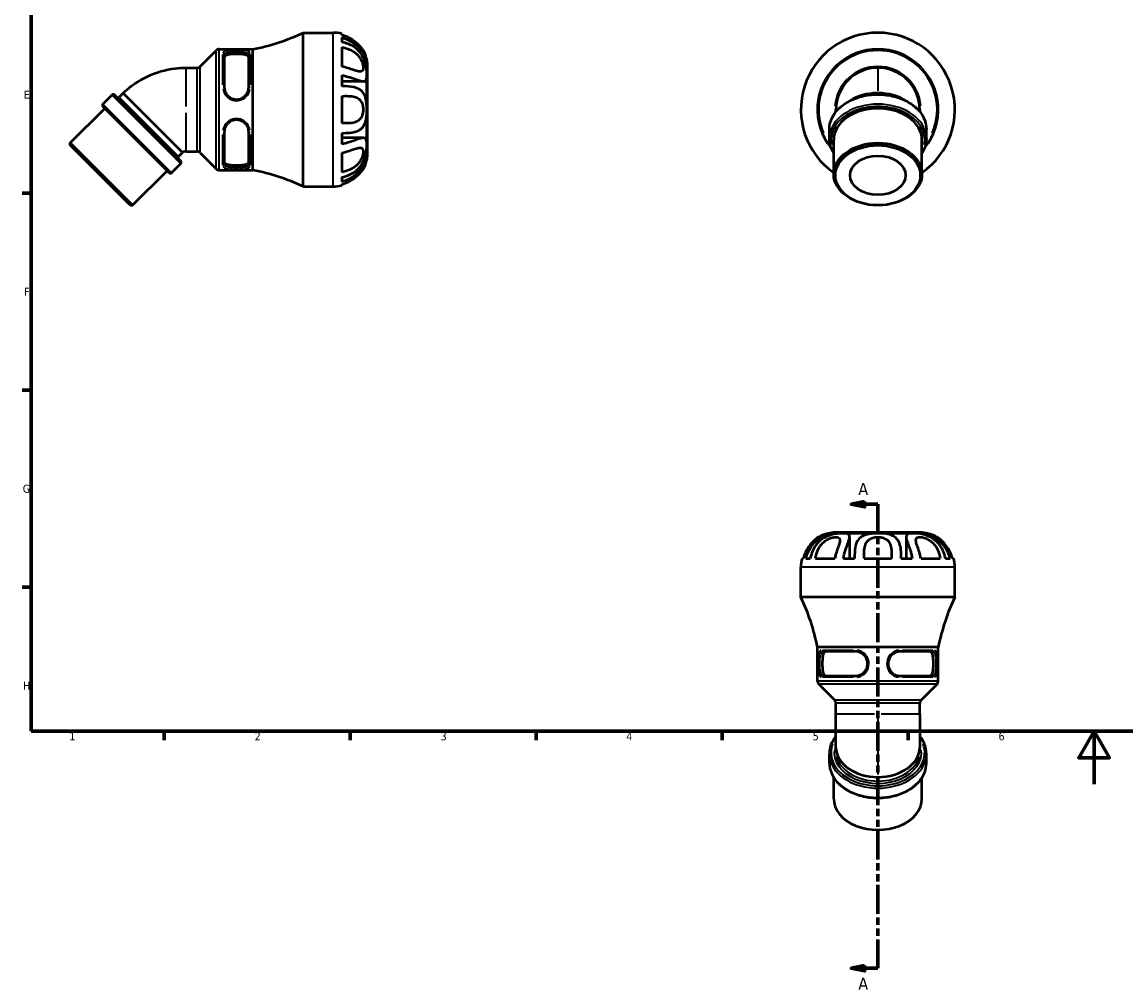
# Model space of a CAD drawing. Header units: millimetres. Extents: x 0 to 903, y -76 to 594.
# Tile 1 of 4: x 17 to 433, y -76 to 287. Entities that reach past the tile are written whole.
import ezdxf

# ---------------------------------------------------------------- set-up
doc = ezdxf.new("R2010")
doc.units = ezdxf.units.MM
doc.linetypes.add('DOUBLE_DASH_CHAIN', pattern=[1.2403, 0.6614, -0.0827, 0.1654, -0.0827, 0.1654, -0.0827])
for name, color, linetype, lineweight in [('Border (ANSI)', 7, 'Continuous', 70), ('Section Line (ANSI)', 7, 'DOUBLE_DASH_CHAIN', 70), ('Visible (ANSI)', 7, 'Continuous', 50), ('Visible Narrow (ANSI)', 7, 'Continuous', 35)]:
    doc.layers.add(name, color=color, linetype=linetype, lineweight=lineweight)
doc.styles.add('Label Text (ANSI)', font='tahoma.ttf')
doc.styles.add('Note Text (ANSI)', font='tahoma.ttf')

# ---------------------------------------------------------------- blocks, each defined once
blk = doc.blocks.new('Borders Default Border')
at = {"layer": 'Border (ANSI)'}
for p, q in [((20, 222.75), (16.55, 222.75)), ((20, 148.5), (16.55, 148.5)), ((20, 74.25), (16.55, 74.25)), ((70.08, 20), (70.08, 16.55)), ((140.17, 20), (140.17, 16.55)), ((210.25, 20), (210.25, 16.55)), ((280.33, 20), (280.33, 16.55)), ((350.42, 20), (350.42, 16.55))]:
    blk.add_line(p, q, dxfattribs=at)
at = {"layer": 'Border (ANSI)', "flags": 128}
for points in [[(20, 20), (20, 574), (821, 574), (821, 20), (20, 20)], [(420.5, 0), (420.5, 20), (414.73, 10), (426.27, 10), (420.5, 20)]]:
    blk.add_lwpolyline(points, dxfattribs=at)
at = {"layer": 'Border (ANSI)', "color": 230, "true_color": 0xff0080, "char_height": 3.05, "attachment_point": 7, "style": 'Note Text (ANSI)'}
for s, insert in [('E', (17.21, 258.35)), ('F', (17.29, 184.1)), ('G', (16.81, 109.79)), ('H', (16.97, 35.6)), ('1', (34.35, 16.55)), ('2', (104.2, 16.55)), ('3', (174.26, 16.49)), ('4', (244.23, 16.55)), ('5', (314.48, 16.49)), ('6', (384.49, 16.49))]:
    blk.add_mtext(s, dxfattribs=dict(at, insert=insert))
blk = doc.blocks.new('2dTransSection0')
at = {"layer": 'Section Line (ANSI)', "linetype": 'Continuous'}
for p, q in [((334.03, 106.5), (329.03, 105.5)), ((334.03, 105.5), (329.03, 105.5)), ((329.03, 105.5), (334.03, 104.5)), ((334.03, 104.5), (334.03, 106.5)), ((339.03, 105.5), (334.03, 105.5)), ((339.03, 105.5), (339.03, 94.6)), ((339.03, -58.47), (339.03, -69.36)), ((334.03, -68.36), (329.03, -69.36)), ((334.03, -69.36), (329.03, -69.36)), ((329.03, -69.36), (334.03, -70.36)), ((334.03, -70.36), (334.03, -68.36)), ((339.03, -69.36), (334.03, -69.36))]:
    blk.add_line(p, q, dxfattribs=at)
at = {"layer": 'Section Line (ANSI)', "linetype": 'DOUBLE_DASH_CHAIN', "ltscale": 16.524714}
blk.add_line((339.03, 105.5), (339.03, -69.36), dxfattribs=at)
at = {"layer": 'Section Line (ANSI)', "linetype": 'Continuous', "flags": 128}
for points in [[(334.03, 106.5), (329.03, 105.5), (334.03, 104.5), (334.03, 106.5)], [(334.03, -68.36), (329.03, -69.36), (334.03, -70.36), (334.03, -68.36)]]:
    blk.add_lwpolyline(points, dxfattribs=at)
at = {"layer": 'Section Line (ANSI)'}
for points in [[(334.03, 106.5), (329.03, 105.5), (334.03, 104.5), (334.03, 106.5)], [(334.03, -68.36), (329.03, -69.36), (334.03, -70.36), (334.03, -68.36)]]:
    blk.add_solid(points, dxfattribs=at)
at = {"layer": 'Section Line (ANSI)', "char_height": 4.57, "attachment_point": 7, "style": 'Label Text (ANSI)'}
for insert in [(331.67, 109), (331.67, -77.43)]:
    blk.add_mtext('A', dxfattribs=dict(at, insert=insert))

msp = doc.modelspace()

# ---------------------------------------------------------------- linework, layer by layer
at = {"layer": 'Visible (ANSI)'}
for p, q in [((122.464, 225.221), (122.464, 283.221)), ((122.464, 283.221), (133.764, 283.221)), ((137.044, 282.801), (137.044, 282.338)), ((137.044, 281.405), (137.044, 279.681)), ((83.665, 270.483), (89.7, 276.519)), ((90.832, 276.987), (103.564, 276.987)), ((92.764, 274.841), (92.764, 262.518)), ((101.944, 262.518), (101.944, 274.841)), ((103.564, 231.455), (103.564, 276.987)), ((137.044, 277.722), (137.044, 270.484)), ((146.477, 272.941), (145.518, 272.941)), ((146.477, 267.458), (146.477, 272.941)), ((78.364, 270.014), (82.533, 270.014)), ((137.044, 267.204), (137.044, 263.044)), ((146.477, 254.221), (146.477, 267.458)), ((146.764, 238.221), (146.764, 270.221)), ((145.19, 264.872), (137.044, 264.872)), ((46.972, 256.291), (50.451, 259.77)), ((76.313, 234.813), (51.357, 259.77)), ((53.12, 258.912), (54.647, 260.439)), ((65.815, 249.271), (54.647, 260.439)), ((137.044, 259.34), (137.044, 249.102)), ((34.713, 241.68), (47.695, 254.663)), ((71.929, 230.429), (46.972, 255.386)), ((146.477, 240.984), (146.477, 254.221)), ((76.982, 238.104), (65.815, 249.271)), ((92.764, 245.925), (92.764, 233.601)), ((101.944, 233.601), (101.944, 245.925)), ((320.744, 243.36), (320.744, 246.839)), ((357.318, 243.36), (357.318, 246.839)), ((58.224, 218.17), (34.713, 241.68)), ((34.713, 240.775), (34.713, 241.68)), ((137.044, 245.399), (137.044, 241.238)), ((145.19, 243.57), (137.044, 243.57)), ((322.407, 229.925), (322.407, 242.907)), ((355.656, 229.925), (355.656, 242.907)), ((57.318, 218.17), (34.713, 240.775)), ((75.455, 236.576), (76.982, 238.104)), ((78.364, 238.428), (82.533, 238.428)), ((83.665, 237.959), (89.7, 231.924)), ((137.044, 237.959), (137.044, 230.72)), ((146.477, 235.501), (146.477, 240.984)), ((72.834, 230.429), (76.313, 233.908)), ((146.477, 235.501), (145.518, 235.501)), ((58.224, 218.17), (71.206, 231.152)), ((90.832, 231.455), (103.564, 231.455)), ((122.464, 225.221), (133.764, 225.221)), ((137.044, 228.761), (137.044, 227.038)), ((137.044, 226.104), (137.044, 225.642)), ((57.318, 218.17), (58.224, 218.17)), ((320.311, 94.547), (320.311, 93.589)), ((325.794, 94.547), (320.311, 94.547)), ((355.031, 94.835), (323.031, 94.835)), ((339.031, 94.547), (325.794, 94.547)), ((328.38, 93.26), (328.38, 85.115)), ((352.268, 94.547), (339.031, 94.547)), ((349.682, 93.26), (349.682, 85.115)), ((357.751, 94.547), (352.268, 94.547)), ((357.751, 94.547), (357.751, 93.589)), ((310.452, 85.115), (310.914, 85.115)), ((311.848, 85.115), (313.571, 85.115)), ((315.53, 85.115), (322.769, 85.115)), ((326.048, 85.115), (330.209, 85.115)), ((333.913, 85.115), (344.15, 85.115)), ((347.854, 85.115), (352.015, 85.115)), ((355.294, 85.115), (362.533, 85.115)), ((364.491, 85.115), (366.215, 85.115)), ((367.149, 85.115), (367.611, 85.115)), ((310.031, 70.535), (310.031, 81.835)), ((368.031, 70.535), (368.031, 81.835)), ((368.031, 70.535), (310.031, 70.535)), ((361.797, 51.635), (316.265, 51.635)), ((316.265, 38.902), (316.265, 51.635)), ((330.735, 50.015), (318.412, 50.015)), ((359.651, 50.015), (347.328, 50.015)), ((361.797, 38.902), (361.797, 51.635)), ((322.769, 31.735), (316.734, 37.771)), ((318.412, 40.835), (330.735, 40.835)), ((347.328, 40.835), (359.651, 40.835)), ((355.293, 31.735), (361.329, 37.771)), ((323.238, 26.435), (323.238, 30.604)), ((354.824, 26.435), (354.824, 30.604)), ((323.238, 12.358), (323.238, 13.885)), ((354.824, 12.358), (354.824, 13.885)), ((320.744, 7.974), (320.744, 11.453)), ((357.318, 7.974), (357.318, 11.453)), ((322.407, -5.461), (322.407, 2.497)), ((355.656, -5.461), (355.656, 2.497))]:
    msp.add_line(p, q, dxfattribs=at)
for centre, radius, start, end in [((87.899, 356.25), 80.796, 281.17974, 295.3287), ((133.764, 270.221), 13, 75.38589, 90), ((339.031, 254.221), 29, 304.97777, 235.02223), ((90.832, 275.387), 1.6, 90, 135), ((133.764, 270.221), 13, 12.07728, 29.49237), ((339.031, 254.221), 22.766, 320.60425, 219.39575), ((82.533, 271.614), 1.6, 270, 315), ((133.764, 270.221), 13, 0, 12.07728), ((339.031, 254.221), 15.793, 90, 180), ((339.031, 254.221), 15.793, 0, 90), ((50.904, 259.317), 0.64, 45, 135), ((52.667, 259.364), 0.64, 225, 315), ((47.425, 255.838), 0.64, 135, 225), ((82.533, 236.828), 1.6, 45, 90), ((133.764, 238.221), 13, 347.92272, 0), ((75.907, 236.124), 0.64, 135, 225), ((75.861, 234.361), 0.64, 315, 45), ((133.764, 238.221), 13, 330.50763, 347.92272), ((72.382, 230.882), 0.64, 225, 315), ((90.832, 233.055), 1.6, 225, 270), ((87.899, 152.192), 80.796, 64.6713, 78.82026), ((133.764, 238.221), 13, 270, 284.61411), ((323.031, 81.835), 13, 102.07728, 119.49237), ((323.031, 81.835), 13, 90, 102.07728), ((355.031, 81.835), 13, 77.92272, 90), ((355.031, 81.835), 13, 60.50763, 77.92272), ((323.031, 81.835), 13, 165.38589, 180), ((355.031, 81.835), 13, 0, 14.61411), ((237.002, 35.969), 80.796, 11.17974, 25.3287), ((441.06, 35.969), 80.796, 154.6713, 168.82026), ((317.865, 38.902), 1.6, 180, 225), ((360.197, 38.902), 1.6, 315, 0), ((321.638, 30.604), 1.6, 0, 45), ((356.424, 30.604), 1.6, 135, 180)]:
    msp.add_arc(centre, radius, start, end, dxfattribs=at)
for centre, major_axis, start_param, end_param in [((339.031, 249.271), (15.793, 0), 1.5707963, 2.3151359), ((339.031, 249.271), (15.793, 0), 0.8264567, 1.5707963), ((339.031, 242.907), (-16.625, 0), 3.1415927, 6.2831853), ((339.031, 13.885), (-15.793, 0), 0, 1.5707963), ((339.031, 13.885), (15.793, 0), 4.712389, 6.2831853), ((339.031, -5.461), (-16.624, 0), 0, 3.1415927)]:
    msp.add_ellipse(centre, major_axis=major_axis, ratio=0.7071068, start_param=start_param, end_param=end_param, dxfattribs=at)
for centre, major_axis in [((339.031, 229.925), (-16.624, 0)), ((339.031, 229.472), (-15.984, 0)), ((339.031, 229.472), (-10.473, 0))]:
    msp.add_ellipse(centre, major_axis=major_axis, ratio=0.7071068, dxfattribs=at)
for points, knots in [([(145.08, 276.621), (145.08, 276.621), (145.079, 276.622), (145.066, 276.641), (144.996, 276.743), (144.719, 277.12), (144.498, 277.407), (143.926, 278.072), (143.59, 278.433), (142.696, 279.288), (142.087, 279.804), (140.125, 281.165), (138.673, 281.898), (137.044, 282.338)], [-1.4959547, -1.4959547, -1.4959547, -1.4959547, -1.4750201, -1.4750201, -1.2674713, -1.2674713, -1.031103, -1.031103, -0.8050177, -0.8050177, -0.5063319, -0.5063319, 0, 0, 0, 0]), ([(137.044, 281.405), (138.108, 281.117), (139.128, 280.696), (141.051, 279.633), (141.946, 278.993), (143.461, 277.659), (144.087, 276.988), (145.011, 275.812), (145.34, 275.32), (145.924, 274.322), (146.132, 273.862), (146.421, 273.144), (146.477, 272.941), (146.477, 272.941)], [-1.7923883, -1.7923883, -1.7923883, -1.7923883, -1.4651182, -1.4651182, -1.1346738, -1.1346738, -0.8373273, -0.8373273, -0.6080333, -0.6080333, -0.3259127, -0.3259127, 0, 0, 0, 0]), ([(146.477, 267.458), (146.477, 268.015), (146.446, 268.646), (146.302, 269.951), (146.196, 270.612), (145.84, 272.094), (145.57, 272.896), (144.882, 274.352), (144.497, 274.989), (143.328, 276.515), (142.471, 277.295), (140.212, 278.766), (138.708, 279.35), (137.044, 279.681)], [-1.9140315, -1.9140315, -1.9140315, -1.9140315, -1.6591987, -1.6591987, -1.4251544, -1.4251544, -1.1471047, -1.1471047, -0.9044137, -0.9044137, -0.5171138, -0.5171138, 0, 0, 0, 0]), ([(97.354, 275.178), (96.778, 275.178), (96.163, 275.159), (95.032, 275.07), (94.516, 274.999), (93.698, 274.805), (93.343, 274.67), (92.877, 274.323), (92.764, 274.11), (92.764, 273.887)], [2.81177933, 2.81177933, 2.81177933, 2.81177933, 2.98473243, 2.98473243, 3.15768553, 3.15768553, 3.33231136, 3.33231136, 3.5069372, 3.5069372, 3.5069372, 3.5069372]), ([(101.944, 273.887), (101.944, 274.11), (101.832, 274.323), (101.366, 274.67), (101.011, 274.805), (100.193, 274.999), (99.677, 275.07), (98.546, 275.159), (97.931, 275.178), (97.354, 275.178)], [0.71072259, 0.71072259, 0.71072259, 0.71072259, 0.88534843, 0.88534843, 1.05997427, 1.05997427, 1.23292736, 1.23292736, 1.40588046, 1.40588046, 1.40588046, 1.40588046]), ([(137.044, 277.722), (138.665, 277.447), (140.11, 276.95), (142.142, 275.665), (142.799, 275.074), (143.717, 273.959), (144.045, 273.456), (144.559, 272.435), (144.747, 271.937), (145.01, 270.958), (145.077, 270.493), (145.083, 269.701), (145.027, 269.379), (144.779, 268.858), (144.577, 268.688), (144.033, 268.529), (143.703, 268.538), (142.79, 268.698), (142.143, 268.906), (140.123, 269.603), (138.672, 270.138), (137.044, 270.484)], [-3.007419, -3.007419, -3.007419, -3.007419, -2.504276, -2.504276, -2.1763548, -2.1763548, -1.9439979, -1.9439979, -1.7296959, -1.7296959, -1.5094586, -1.5094586, -1.2977956, -1.2977956, -1.061354, -1.061354, -0.8286927, -0.8286927, -0.5059498, -0.5059498, 0, 0, 0, 0]), ([(54.647, 260.439), (57.308, 263.004), (60.429, 265.159), (67.052, 268.288), (70.627, 269.322), (75.6, 269.929), (76.983, 270.014), (78.364, 270.014)], [0, 0, 0, 0, 1.1086587, 1.1086587, 2.1973025, 2.1973025, 2.6116581, 2.6116581, 2.6116581, 2.6116581]), ([(137.044, 267.204), (138.108, 267.009), (139.128, 266.732), (141.116, 266.099), (142.064, 265.742), (143.536, 265.223), (144.096, 265.04), (144.969, 264.863), (145.297, 264.846), (145.911, 265.007), (146.132, 265.247), (146.422, 266.084), (146.477, 266.699), (146.477, 267.458)], [-1.7959521, -1.7959521, -1.7959521, -1.7959521, -1.4687778, -1.4687778, -1.1163082, -1.1163082, -0.8482196, -0.8482196, -0.6236961, -0.6236961, -0.3258902, -0.3258902, -0.003664, -0.003664, -0.003664, -0.003664]), ([(92.764, 262.518), (92.764, 262.288), (92.784, 262.056), (92.862, 261.599), (92.919, 261.375), (93.069, 260.939), (93.162, 260.726), (93.38, 260.316), (93.506, 260.119), (93.788, 259.744), (93.944, 259.567), (94.285, 259.236), (94.47, 259.082), (94.862, 258.804), (95.071, 258.68), (95.505, 258.464), (95.732, 258.373), (96.197, 258.227), (96.436, 258.173), (96.919, 258.102), (97.164, 258.085), (97.653, 258.091), (97.897, 258.113), (98.378, 258.195), (98.616, 258.256), (99.078, 258.412), (99.303, 258.509), (99.734, 258.735), (99.939, 258.864), (100.327, 259.153), (100.508, 259.311), (100.842, 259.652), (100.995, 259.834), (101.267, 260.217), (101.388, 260.417), (101.594, 260.83), (101.68, 261.043), (101.879, 261.673), (101.944, 262.099), (101.944, 262.518)], [0, 0, 0, 0, 0.084251, 0.084251, 0.1662904, 0.1662904, 0.2470009, 0.2470009, 0.3272294, 0.3272294, 0.4075865, 0.4075865, 0.4884034, 0.4884034, 0.5697012, 0.5697012, 0.651346, 0.651346, 0.733143, 0.733143, 0.8149697, 0.8149697, 0.8967999, 0.8967999, 0.9786243, 0.9786243, 1.0604118, 1.0604118, 1.1420148, 1.1420148, 1.2232462, 1.2232462, 1.30398, 1.30398, 1.3842858, 1.3842858, 1.4645471, 1.4645471, 1.6179406, 1.6179406, 1.6179406, 1.6179406]), ([(146.477, 254.221), (146.477, 254.948), (146.45, 255.673), (146.329, 257.023), (146.241, 257.647), (145.93, 258.986), (145.682, 259.655), (145.024, 260.756), (144.643, 261.186), (143.468, 262.105), (142.573, 262.466), (140.214, 262.961), (138.71, 263.025), (137.044, 263.044)], [-1.9904021, -1.9904021, -1.9904021, -1.9904021, -1.7402062, -1.7402062, -1.5089266, -1.5089266, -1.2115786, -1.2115786, -0.9444206, -0.9444206, -0.5175752, -0.5175752, 0, 0, 0, 0]), ([(137.044, 259.34), (137.909, 259.366), (138.746, 259.386), (140.35, 259.326), (141.113, 259.245), (142.401, 258.887), (142.939, 258.644), (143.772, 258), (144.086, 257.65), (144.607, 256.781), (144.8, 256.273), (145.04, 255.18), (145.091, 254.621), (145.066, 253.518), (144.996, 252.989), (144.719, 251.931), (144.498, 251.433), (143.926, 250.601), (143.59, 250.274), (142.696, 249.67), (142.087, 249.433), (140.125, 249.03), (138.673, 249.054), (137.044, 249.102)], [-3.10858, -3.10858, -3.10858, -3.10858, -2.7725896, -2.7725896, -2.4327835, -2.4327835, -2.1467136, -2.1467136, -1.9224192, -1.9224192, -1.6914702, -1.6914702, -1.4750201, -1.4750201, -1.2674713, -1.2674713, -1.031103, -1.031103, -0.8050177, -0.8050177, -0.5063319, -0.5063319, 0, 0, 0, 0]), ([(320.744, 246.839), (320.744, 248.219), (321.05, 249.598), (322.238, 252.226), (323.128, 253.472), (325.413, 255.718), (326.818, 256.712), (329.998, 258.337), (331.774, 258.965), (335.512, 259.789), (337.474, 259.984), (341.383, 259.924), (343.33, 259.668), (347.017, 258.728), (348.756, 258.044), (351.848, 256.312), (353.201, 255.264), (355.37, 252.909), (356.19, 251.604), (357.109, 249.129), (357.318, 247.984), (357.318, 246.839)], [3.1415927, 3.1415927, 3.1415927, 3.1415927, 3.4509614, 3.4509614, 3.765282, 3.765282, 4.0864736, 4.0864736, 4.4102569, 4.4102569, 4.7343353, 4.7343353, 5.0583609, 5.0583609, 5.382444, 5.382444, 5.7060742, 5.7060742, 6.0265159, 6.0265159, 6.2831853, 6.2831853, 6.2831853, 6.2831853]), ([(137.044, 245.399), (138.108, 245.411), (139.128, 245.44), (141.051, 245.637), (141.946, 245.805), (143.461, 246.377), (144.087, 246.751), (145.011, 247.672), (145.34, 248.149), (145.924, 249.399), (146.132, 250.187), (146.421, 252.056), (146.477, 253.135), (146.477, 254.221)], [-1.7923883, -1.7923883, -1.7923883, -1.7923883, -1.4651182, -1.4651182, -1.1346738, -1.1346738, -0.8373273, -0.8373273, -0.6080333, -0.6080333, -0.3259127, -0.3259127, 0, 0, 0, 0]), ([(323.238, 253.463), (323.238, 253.781), (323.238, 254.001), (323.238, 254.187), (323.238, 254.187), (323.238, 254.221)], [0.84846576, 0.84846576, 0.84846576, 0.84846576, 1.18161016, 1.18161016, 1.37608632, 1.37608632, 1.37608632, 1.37608632]), ([(354.824, 254.221), (354.824, 254.203), (354.824, 254.203), (354.824, 254.13), (354.824, 254.075), (354.824, 253.877), (354.824, 253.696), (354.824, 253.463)], [0, 0, 0, 0, 0.14235174, 0.14235174, 0.28385634, 0.28385634, 0.52820286, 0.52820286, 0.52820286, 0.52820286]), ([(101.944, 245.925), (101.944, 246.155), (101.925, 246.387), (101.847, 246.843), (101.79, 247.067), (101.64, 247.504), (101.547, 247.716), (101.329, 248.126), (101.203, 248.323), (100.921, 248.698), (100.765, 248.875), (100.424, 249.207), (100.239, 249.36), (99.847, 249.638), (99.638, 249.762), (99.204, 249.978), (98.977, 250.069), (98.512, 250.215), (98.273, 250.269), (97.79, 250.341), (97.545, 250.357), (97.056, 250.351), (96.812, 250.329), (96.331, 250.247), (96.093, 250.187), (95.631, 250.03), (95.406, 249.934), (94.975, 249.708), (94.77, 249.578), (94.382, 249.29), (94.201, 249.131), (93.867, 248.79), (93.714, 248.608), (93.442, 248.226), (93.321, 248.026), (93.115, 247.613), (93.029, 247.4), (92.83, 246.769), (92.764, 246.343), (92.764, 245.925)], [0, 0, 0, 0, 0.0842474, 0.0842474, 0.1662948, 0.1662948, 0.2470092, 0.2470092, 0.3272395, 0.3272395, 0.4075976, 0.4075976, 0.4884138, 0.4884138, 0.5697127, 0.5697127, 0.6513557, 0.6513557, 0.7331547, 0.7331547, 0.8149801, 0.8149801, 0.8968108, 0.8968108, 0.9786359, 0.9786359, 1.0604216, 1.0604216, 1.1420263, 1.1420263, 1.2232562, 1.2232562, 1.3039914, 1.3039914, 1.3842955, 1.3842955, 1.4645558, 1.4645558, 1.6179406, 1.6179406, 1.6179406, 1.6179406]), ([(146.477, 240.984), (146.477, 241.541), (146.446, 242.022), (146.302, 242.766), (146.196, 243.042), (145.84, 243.463), (145.57, 243.568), (144.882, 243.572), (144.497, 243.497), (143.328, 243.165), (142.471, 242.838), (140.212, 242.037), (138.708, 241.543), (137.044, 241.238)], [-1.9140315, -1.9140315, -1.9140315, -1.9140315, -1.6591987, -1.6591987, -1.4251544, -1.4251544, -1.1471047, -1.1471047, -0.9044137, -0.9044137, -0.5171138, -0.5171138, 0, 0, 0, 0]), ([(322.407, 237.883), (321.979, 238.553), (321.629, 239.252), (320.954, 241.07), (320.744, 242.215), (320.744, 243.36)], [9.00087156, 9.00087156, 9.00087156, 9.00087156, 9.16810856, 9.16810856, 9.42477796, 9.42477796, 9.42477796, 9.42477796]), ([(357.318, 243.36), (357.318, 241.98), (357.013, 240.601), (356.205, 238.815), (355.949, 238.342), (355.656, 237.883)], [6.28318531, 6.28318531, 6.28318531, 6.28318531, 6.59255405, 6.59255405, 6.70709171, 6.70709171, 6.70709171, 6.70709171]), ([(78.364, 238.428), (78.037, 238.43), (77.704, 238.378), (77.252, 238.228), (77.115, 238.171), (76.982, 238.104)], [0, 0, 0, 0, 0.09832482, 0.09832482, 0.14282824, 0.14282824, 0.14282824, 0.14282824]), ([(137.044, 228.761), (138.108, 228.973), (139.128, 229.292), (141.116, 230.212), (142.064, 230.83), (143.536, 232.195), (144.096, 232.867), (144.969, 234.247), (145.297, 234.915), (145.911, 236.536), (146.132, 237.468), (146.422, 239.33), (146.477, 240.225), (146.477, 240.984)], [-1.7959521, -1.7959521, -1.7959521, -1.7959521, -1.4687778, -1.4687778, -1.1163082, -1.1163082, -0.8482196, -0.8482196, -0.6236961, -0.6236961, -0.3258902, -0.3258902, -0.003664, -0.003664, -0.003664, -0.003664]), ([(137.044, 237.959), (138.665, 238.303), (140.11, 238.834), (142.142, 239.537), (142.799, 239.748), (143.717, 239.905), (144.045, 239.912), (144.559, 239.757), (144.747, 239.608), (145.01, 239.133), (145.077, 238.808), (145.083, 238.029), (145.027, 237.589), (144.779, 236.589), (144.577, 236.039), (144.033, 234.967), (143.703, 234.464), (142.79, 233.362), (142.143, 232.781), (140.123, 231.497), (138.672, 230.997), (137.044, 230.72)], [-3.007419, -3.007419, -3.007419, -3.007419, -2.504276, -2.504276, -2.1763548, -2.1763548, -1.9439979, -1.9439979, -1.7296959, -1.7296959, -1.5094586, -1.5094586, -1.2977956, -1.2977956, -1.061354, -1.061354, -0.8286927, -0.8286927, -0.5059498, -0.5059498, 0, 0, 0, 0]), ([(92.764, 234.555), (92.764, 234.332), (92.877, 234.119), (93.343, 233.772), (93.698, 233.637), (94.516, 233.444), (95.032, 233.372), (96.163, 233.283), (96.778, 233.264), (97.354, 233.264)], [2.11660306, 2.11660306, 2.11660306, 2.11660306, 2.29122889, 2.29122889, 2.46585473, 2.46585473, 2.63880783, 2.63880783, 2.81176092, 2.81176092, 2.81176092, 2.81176092]), ([(97.354, 233.264), (97.931, 233.264), (98.546, 233.283), (99.677, 233.372), (100.193, 233.444), (101.011, 233.637), (101.366, 233.772), (101.832, 234.119), (101.944, 234.332), (101.944, 234.555)], [1.40588046, 1.40588046, 1.40588046, 1.40588046, 1.57883356, 1.57883356, 1.75178666, 1.75178666, 1.92641249, 1.92641249, 2.10103833, 2.10103833, 2.10103833, 2.10103833]), ([(146.477, 235.501), (146.477, 235.501), (146.45, 235.411), (146.329, 235.071), (146.241, 234.836), (145.93, 234.153), (145.682, 233.676), (145.024, 232.652), (144.643, 232.135), (143.468, 230.774), (142.573, 229.929), (140.214, 228.251), (138.71, 227.488), (137.044, 227.038)], [-1.9904021, -1.9904021, -1.9904021, -1.9904021, -1.7402062, -1.7402062, -1.5089266, -1.5089266, -1.2115786, -1.2115786, -0.9444206, -0.9444206, -0.5175752, -0.5175752, 0, 0, 0, 0]), ([(137.044, 226.104), (137.909, 226.338), (138.746, 226.66), (140.35, 227.459), (141.113, 227.936), (142.401, 228.902), (142.939, 229.374), (143.772, 230.2), (144.086, 230.55), (144.607, 231.173), (144.8, 231.431), (145.028, 231.746), (145.08, 231.821), (145.08, 231.821)], [-3.10858, -3.10858, -3.10858, -3.10858, -2.7725896, -2.7725896, -2.4327835, -2.4327835, -2.1467136, -2.1467136, -1.9224192, -1.9224192, -1.6914702, -1.6914702, -1.4959547, -1.4959547, -1.4959547, -1.4959547]), ([(316.631, 93.15), (316.631, 93.15), (316.63, 93.15), (316.612, 93.136), (316.509, 93.066), (316.133, 92.789), (315.845, 92.569), (315.181, 91.997), (314.819, 91.66), (313.965, 90.766), (313.448, 90.157), (312.087, 88.195), (311.354, 86.743), (310.914, 85.115)], [-1.4959547, -1.4959547, -1.4959547, -1.4959547, -1.4750201, -1.4750201, -1.2674713, -1.2674713, -1.031103, -1.031103, -0.8050177, -0.8050177, -0.5063319, -0.5063319, 0, 0, 0, 0]), ([(311.848, 85.115), (312.135, 86.179), (312.557, 87.198), (313.62, 89.122), (314.259, 90.016), (315.593, 91.531), (316.265, 92.157), (317.44, 93.081), (317.932, 93.41), (318.931, 93.994), (319.391, 94.202), (320.109, 94.491), (320.311, 94.547), (320.311, 94.547)], [-1.7923883, -1.7923883, -1.7923883, -1.7923883, -1.4651182, -1.4651182, -1.1346738, -1.1346738, -0.8373273, -0.8373273, -0.6080333, -0.6080333, -0.3259127, -0.3259127, 0, 0, 0, 0]), ([(325.794, 94.547), (325.237, 94.547), (324.607, 94.516), (323.302, 94.373), (322.641, 94.267), (321.159, 93.91), (320.356, 93.641), (318.9, 92.952), (318.263, 92.567), (316.738, 91.399), (315.957, 90.541), (314.486, 88.282), (313.903, 86.779), (313.571, 85.115)], [-1.9140315, -1.9140315, -1.9140315, -1.9140315, -1.6591987, -1.6591987, -1.4251544, -1.4251544, -1.1471047, -1.1471047, -0.9044137, -0.9044137, -0.5171138, -0.5171138, 0, 0, 0, 0]), ([(315.53, 85.115), (315.805, 86.735), (316.303, 88.18), (317.588, 90.212), (318.179, 90.869), (319.293, 91.787), (319.796, 92.115), (320.817, 92.63), (321.315, 92.818), (322.295, 93.08), (322.759, 93.147), (323.551, 93.153), (323.874, 93.097), (324.394, 92.849), (324.564, 92.647), (324.723, 92.104), (324.714, 91.774), (324.554, 90.86), (324.347, 90.213), (323.649, 88.193), (323.114, 86.742), (322.769, 85.115)], [-3.007419, -3.007419, -3.007419, -3.007419, -2.504276, -2.504276, -2.1763548, -2.1763548, -1.9439979, -1.9439979, -1.7296959, -1.7296959, -1.5094586, -1.5094586, -1.2977956, -1.2977956, -1.061354, -1.061354, -0.8286927, -0.8286927, -0.5059498, -0.5059498, 0, 0, 0, 0]), ([(326.048, 85.115), (326.243, 86.178), (326.52, 87.198), (327.153, 89.186), (327.511, 90.134), (328.029, 91.606), (328.213, 92.166), (328.389, 93.039), (328.406, 93.367), (328.246, 93.981), (328.006, 94.202), (327.168, 94.492), (326.554, 94.547), (325.794, 94.547)], [-1.7959521, -1.7959521, -1.7959521, -1.7959521, -1.4687778, -1.4687778, -1.1163082, -1.1163082, -0.8482196, -0.8482196, -0.6236961, -0.6236961, -0.3258902, -0.3258902, -0.003664, -0.003664, -0.003664, -0.003664]), ([(339.031, 94.547), (338.304, 94.547), (337.579, 94.52), (336.229, 94.4), (335.605, 94.311), (334.267, 94.001), (333.597, 93.753), (332.497, 93.094), (332.066, 92.713), (331.147, 91.538), (330.786, 90.643), (330.291, 88.285), (330.228, 86.78), (330.209, 85.115)], [-1.9904021, -1.9904021, -1.9904021, -1.9904021, -1.7402062, -1.7402062, -1.5089266, -1.5089266, -1.2115786, -1.2115786, -0.9444206, -0.9444206, -0.5175752, -0.5175752, 0, 0, 0, 0]), ([(333.913, 85.115), (333.887, 85.98), (333.866, 86.816), (333.926, 88.42), (334.008, 89.184), (334.366, 90.472), (334.608, 91.009), (335.252, 91.842), (335.602, 92.157), (336.471, 92.677), (336.98, 92.871), (338.072, 93.11), (338.631, 93.161), (339.734, 93.136), (340.263, 93.066), (341.321, 92.789), (341.819, 92.569), (342.652, 91.997), (342.979, 91.66), (343.582, 90.766), (343.82, 90.157), (344.223, 88.195), (344.199, 86.743), (344.15, 85.115)], [-3.10858, -3.10858, -3.10858, -3.10858, -2.7725896, -2.7725896, -2.4327835, -2.4327835, -2.1467136, -2.1467136, -1.9224192, -1.9224192, -1.6914702, -1.6914702, -1.4750201, -1.4750201, -1.2674713, -1.2674713, -1.031103, -1.031103, -0.8050177, -0.8050177, -0.5063319, -0.5063319, 0, 0, 0, 0]), ([(347.854, 85.115), (347.842, 86.179), (347.812, 87.198), (347.616, 89.122), (347.448, 90.016), (346.876, 91.531), (346.501, 92.157), (345.58, 93.081), (345.103, 93.41), (343.853, 93.994), (343.065, 94.202), (341.197, 94.491), (340.118, 94.547), (339.031, 94.547)], [-1.7923883, -1.7923883, -1.7923883, -1.7923883, -1.4651182, -1.4651182, -1.1346738, -1.1346738, -0.8373273, -0.8373273, -0.6080333, -0.6080333, -0.3259127, -0.3259127, 0, 0, 0, 0]), ([(352.268, 94.547), (351.711, 94.547), (351.231, 94.516), (350.486, 94.373), (350.211, 94.267), (349.79, 93.91), (349.685, 93.641), (349.68, 92.952), (349.756, 92.567), (350.087, 91.399), (350.414, 90.541), (351.215, 88.282), (351.71, 86.779), (352.015, 85.115)], [-1.9140315, -1.9140315, -1.9140315, -1.9140315, -1.6591987, -1.6591987, -1.4251544, -1.4251544, -1.1471047, -1.1471047, -0.9044137, -0.9044137, -0.5171138, -0.5171138, 0, 0, 0, 0]), ([(364.491, 85.115), (364.279, 86.178), (363.96, 87.198), (363.04, 89.186), (362.423, 90.134), (361.057, 91.606), (360.385, 92.166), (359.005, 93.039), (358.337, 93.367), (356.717, 93.981), (355.784, 94.202), (353.922, 94.492), (353.028, 94.547), (352.268, 94.547)], [-1.7959521, -1.7959521, -1.7959521, -1.7959521, -1.4687778, -1.4687778, -1.1163082, -1.1163082, -0.8482196, -0.8482196, -0.6236961, -0.6236961, -0.3258902, -0.3258902, -0.003664, -0.003664, -0.003664, -0.003664]), ([(355.294, 85.115), (354.949, 86.735), (354.418, 88.18), (353.716, 90.212), (353.505, 90.869), (353.347, 91.787), (353.34, 92.115), (353.496, 92.63), (353.644, 92.818), (354.119, 93.08), (354.444, 93.147), (355.224, 93.153), (355.663, 93.097), (356.664, 92.849), (357.213, 92.647), (358.285, 92.104), (358.789, 91.774), (359.891, 90.86), (360.472, 90.213), (361.755, 88.193), (362.256, 86.742), (362.533, 85.115)], [-3.007419, -3.007419, -3.007419, -3.007419, -2.504276, -2.504276, -2.1763548, -2.1763548, -1.9439979, -1.9439979, -1.7296959, -1.7296959, -1.5094586, -1.5094586, -1.2977956, -1.2977956, -1.061354, -1.061354, -0.8286927, -0.8286927, -0.5059498, -0.5059498, 0, 0, 0, 0]), ([(357.751, 94.547), (357.751, 94.547), (357.841, 94.52), (358.181, 94.4), (358.416, 94.311), (359.099, 94.001), (359.577, 93.753), (360.6, 93.094), (361.117, 92.713), (362.478, 91.538), (363.323, 90.643), (365.001, 88.285), (365.764, 86.78), (366.215, 85.115)], [-1.9904021, -1.9904021, -1.9904021, -1.9904021, -1.7402062, -1.7402062, -1.5089266, -1.5089266, -1.2115786, -1.2115786, -0.9444206, -0.9444206, -0.5175752, -0.5175752, 0, 0, 0, 0]), ([(367.149, 85.115), (366.915, 85.98), (366.592, 86.816), (365.793, 88.42), (365.316, 89.184), (364.35, 90.472), (363.878, 91.009), (363.053, 91.842), (362.703, 92.157), (362.08, 92.677), (361.821, 92.871), (361.507, 93.099), (361.431, 93.15), (361.431, 93.15)], [-3.10858, -3.10858, -3.10858, -3.10858, -2.7725896, -2.7725896, -2.4327835, -2.4327835, -2.1467136, -2.1467136, -1.9224192, -1.9224192, -1.6914702, -1.6914702, -1.4959547, -1.4959547, -1.4959547, -1.4959547]), ([(319.365, 50.015), (319.143, 50.015), (318.93, 49.902), (318.582, 49.436), (318.447, 49.082), (318.254, 48.263), (318.183, 47.747), (318.094, 46.616), (318.075, 46.001), (318.075, 45.425)], [0.710741, 0.710741, 0.710741, 0.710741, 0.88536684, 0.88536684, 1.05999267, 1.05999267, 1.23294577, 1.23294577, 1.40589887, 1.40589887, 1.40589887, 1.40589887]), ([(330.735, 40.835), (330.965, 40.835), (331.197, 40.854), (331.653, 40.932), (331.877, 40.989), (332.314, 41.139), (332.526, 41.232), (332.936, 41.45), (333.133, 41.576), (333.508, 41.858), (333.686, 42.014), (334.017, 42.355), (334.17, 42.54), (334.448, 42.933), (334.573, 43.141), (334.788, 43.576), (334.879, 43.802), (335.025, 44.267), (335.08, 44.506), (335.151, 44.99), (335.167, 45.234), (335.161, 45.723), (335.139, 45.967), (335.057, 46.449), (334.997, 46.686), (334.84, 47.148), (334.744, 47.373), (334.518, 47.804), (334.388, 48.01), (334.1, 48.397), (333.941, 48.578), (333.6, 48.912), (333.418, 49.065), (333.036, 49.337), (332.836, 49.458), (332.423, 49.664), (332.21, 49.75), (331.579, 49.95), (331.153, 50.015), (330.735, 50.015)], [0, 0, 0, 0, 0.084251, 0.084251, 0.1662904, 0.1662904, 0.2470009, 0.2470009, 0.3272294, 0.3272294, 0.4075865, 0.4075865, 0.4884034, 0.4884034, 0.5697012, 0.5697012, 0.651346, 0.651346, 0.733143, 0.733143, 0.8149697, 0.8149697, 0.8967999, 0.8967999, 0.9786243, 0.9786243, 1.0604118, 1.0604118, 1.1420148, 1.1420148, 1.2232462, 1.2232462, 1.30398, 1.30398, 1.3842858, 1.3842858, 1.4645471, 1.4645471, 1.6179406, 1.6179406, 1.6179406, 1.6179406]), ([(347.328, 50.015), (347.098, 50.015), (346.866, 49.995), (346.409, 49.917), (346.185, 49.86), (345.749, 49.71), (345.536, 49.618), (345.127, 49.399), (344.929, 49.274), (344.555, 48.992), (344.377, 48.835), (344.046, 48.494), (343.892, 48.31), (343.614, 47.917), (343.49, 47.709), (343.274, 47.274), (343.183, 47.047), (343.038, 46.582), (342.983, 46.343), (342.912, 45.86), (342.895, 45.615), (342.901, 45.127), (342.923, 44.882), (343.005, 44.401), (343.066, 44.163), (343.222, 43.701), (343.319, 43.476), (343.545, 43.046), (343.674, 42.84), (343.963, 42.452), (344.121, 42.271), (344.462, 41.937), (344.644, 41.785), (345.027, 41.512), (345.227, 41.392), (345.64, 41.185), (345.853, 41.099), (346.483, 40.9), (346.909, 40.835), (347.328, 40.835)], [0, 0, 0, 0, 0.0842474, 0.0842474, 0.1662948, 0.1662948, 0.2470092, 0.2470092, 0.3272395, 0.3272395, 0.4075976, 0.4075976, 0.4884138, 0.4884138, 0.5697127, 0.5697127, 0.6513557, 0.6513557, 0.7331547, 0.7331547, 0.8149801, 0.8149801, 0.8968108, 0.8968108, 0.9786359, 0.9786359, 1.0604216, 1.0604216, 1.1420263, 1.1420263, 1.2232562, 1.2232562, 1.3039914, 1.3039914, 1.3842955, 1.3842955, 1.4645558, 1.4645558, 1.6179406, 1.6179406, 1.6179406, 1.6179406]), ([(359.988, 45.425), (359.988, 46.001), (359.969, 46.616), (359.88, 47.747), (359.809, 48.263), (359.616, 49.082), (359.48, 49.436), (359.133, 49.902), (358.92, 50.015), (358.698, 50.015)], [1.40588046, 1.40588046, 1.40588046, 1.40588046, 1.57883356, 1.57883356, 1.75178666, 1.75178666, 1.92641249, 1.92641249, 2.10103833, 2.10103833, 2.10103833, 2.10103833]), ([(318.075, 45.425), (318.075, 44.848), (318.094, 44.233), (318.183, 43.102), (318.254, 42.586), (318.447, 41.768), (318.582, 41.414), (318.93, 40.947), (319.143, 40.835), (319.365, 40.835)], [2.81177933, 2.81177933, 2.81177933, 2.81177933, 2.98473243, 2.98473243, 3.15768553, 3.15768553, 3.33231136, 3.33231136, 3.5069372, 3.5069372, 3.5069372, 3.5069372]), ([(358.698, 40.835), (358.92, 40.835), (359.133, 40.947), (359.48, 41.414), (359.616, 41.768), (359.809, 42.586), (359.88, 43.102), (359.969, 44.233), (359.988, 44.848), (359.988, 45.425)], [2.11660306, 2.11660306, 2.11660306, 2.11660306, 2.29122889, 2.29122889, 2.46585473, 2.46585473, 2.63880783, 2.63880783, 2.81176092, 2.81176092, 2.81176092, 2.81176092]), ([(323.238, 13.885), (323.238, 15.337), (323.238, 17.034), (323.238, 20.621), (323.238, 22.552), (323.238, 25.137), (323.238, 25.786), (323.238, 26.435)], [0, 0, 0, 0, 0.5961899, 0.5961899, 1.1816102, 1.1816102, 1.3760863, 1.3760863, 1.3760863, 1.3760863]), ([(354.824, 26.435), (354.824, 24.447), (354.824, 22.435), (354.824, 18.703), (354.824, 16.933), (354.824, 14.857), (354.824, 14.359), (354.824, 13.885)], [0, 0, 0, 0, 0.5961899, 0.5961899, 1.1816102, 1.1816102, 1.3760863, 1.3760863, 1.3760863, 1.3760863]), ([(323.238, 18.078), (322.419, 17.072), (321.785, 15.981), (320.954, 13.742), (320.744, 12.598), (320.744, 11.453)], [2.61959343, 2.61959343, 2.61959343, 2.61959343, 2.88492325, 2.88492325, 3.14159265, 3.14159265, 3.14159265, 3.14159265]), ([(357.318, 11.453), (357.318, 12.833), (357.013, 14.212), (356.019, 16.411), (355.481, 17.272), (354.824, 18.078)], [0, 0, 0, 0, 0.30936874, 0.30936874, 0.52199923, 0.52199923, 0.52199923, 0.52199923]), ([(320.744, 7.974), (320.744, 6.593), (321.05, 5.214), (322.238, 2.586), (323.128, 1.34), (325.413, -0.906), (326.818, -1.9), (329.998, -3.525), (331.774, -4.153), (335.512, -4.977), (337.474, -5.172), (341.383, -5.111), (343.33, -4.855), (347.017, -3.916), (348.756, -3.232), (351.848, -1.5), (353.201, -0.452), (355.37, 1.904), (356.19, 3.209), (357.109, 5.684), (357.318, 6.829), (357.318, 7.974)], [3.1415927, 3.1415927, 3.1415927, 3.1415927, 3.4509614, 3.4509614, 3.765282, 3.765282, 4.0864736, 4.0864736, 4.4102569, 4.4102569, 4.7343353, 4.7343353, 5.0583609, 5.0583609, 5.382444, 5.382444, 5.7060742, 5.7060742, 6.0265159, 6.0265159, 6.2831853, 6.2831853, 6.2831853, 6.2831853])]:
    msp.add_open_spline(points, degree=3, knots=knots, dxfattribs=at)
at = {"layer": 'Visible Narrow (ANSI)'}
for p, q in [((133.764, 225.578), (133.764, 282.864)), ((89.7, 232.198), (89.7, 276.244)), ((90.832, 231.735), (90.832, 276.707)), ((92.224, 263.563), (92.224, 274.982)), ((102.484, 274.982), (102.484, 263.563)), ((78.364, 255.46), (78.364, 269.966)), ((82.533, 238.622), (82.533, 269.82)), ((83.665, 238.159), (83.665, 270.283)), ((76.154, 234.067), (50.611, 259.611)), ((75.317, 236.714), (53.257, 258.774)), ((72.675, 230.588), (47.132, 256.132)), ((78.364, 238.477), (78.364, 252.982)), ((92.224, 233.46), (92.224, 244.879)), ((102.484, 244.879), (102.484, 233.46)), ((367.674, 81.835), (310.388, 81.835)), ((318.27, 50.555), (329.689, 50.555)), ((348.373, 50.555), (359.792, 50.555)), ((361.517, 38.902), (316.545, 38.902)), ((361.054, 37.771), (317.008, 37.771)), ((329.689, 40.295), (318.27, 40.295)), ((359.792, 40.295), (348.373, 40.295)), ((355.093, 31.735), (322.97, 31.735)), ((354.63, 30.604), (323.432, 30.604)), ((337.792, 26.435), (323.287, 26.435)), ((354.776, 26.435), (340.27, 26.435))]:
    msp.add_line(p, q, dxfattribs=at)
for radius, start, end in [(22.298, 336.47934, 203.52066), (16.262, 4.88036, 175.11964)]:
    msp.add_arc((339.031, 254.221), radius, start, end, dxfattribs=at)
for centre, major_axis, ratio, start_param, end_param in [((92.224, 274.841), (0.54, 0), 0.9277184, 0.0785398, 1.4922565), ((102.484, 274.841), (-0.54, 0), 0.9277184, 4.7909288, 6.2046455), ((92.224, 262.518), (0.54, 0), 0.3732809, 0.0785398, 1.4922565), ((102.484, 262.518), (-0.54, 0), 0.3732809, 4.7909288, 6.2046455), ((339.031, 246.839), (-18.287, 0), 0.7071068, 3.2986723, 6.1261057), ((339.031, 242.907), (-17.647, 0), 0.7071068, 2.9908052, 6.4339727), ((339.031, 243.36), (-18.287, 0), 0.7071068, 3.2986723, 6.1261057), ((92.224, 245.925), (0.54, 0), 0.3732809, 4.7909288, 6.2046455), ((102.484, 245.925), (-0.54, 0), 0.3732809, 0.0785398, 1.4922565), ((92.224, 233.601), (0.54, 0), 0.9277184, 4.7909288, 6.2046455), ((102.484, 233.601), (-0.54, 0), 0.9277184, 0.0785398, 1.4922565), ((318.412, 50.555), (0, -0.54), 0.9277184, 4.7909288, 6.2046455), ((330.735, 50.555), (0, -0.54), 0.3732809, 4.7909288, 6.2046455), ((347.328, 50.555), (0, -0.54), 0.3732809, 0.0785398, 1.4922565), ((359.651, 50.555), (0, -0.54), 0.9277184, 0.0785398, 1.4922565), ((318.412, 40.295), (0, 0.54), 0.9277184, 0.0785398, 1.4922565), ((330.735, 40.295), (0, 0.54), 0.3732809, 0.0785398, 1.4922565), ((347.328, 40.295), (0, 0.54), 0.3732809, 4.7909288, 6.2046455), ((359.651, 40.295), (0, 0.54), 0.9277184, 4.7909288, 6.2046455), ((339.031, 11.905), (-17.647, 0), 0.7071068, 6.0240511, 9.6839121), ((339.031, 11.905), (-16.433, 0), 0.7071068, 6.1882623, 9.519701), ((339.031, 11.453), (-18.287, 0), 0.7071068, 0.1570796, 2.984513), ((339.031, 12.358), (-15.793, 0), 0.7071068, 0.1570796, 2.984513), ((339.031, 7.974), (-18.287, 0), 0.7071068, 0.1570796, 2.984513)]:
    msp.add_ellipse(centre, major_axis=major_axis, ratio=ratio, start_param=start_param, end_param=end_param, dxfattribs=at)
for points, knots in [([(102.421, 275.635), (102.285, 275.936), (101.928, 276.177), (100.734, 276.544), (99.825, 276.648), (97.868, 276.743), (96.832, 276.743), (95.07, 276.657), (94.323, 276.581), (93.137, 276.318), (92.697, 276.13), (92.38, 275.803), (92.324, 275.722), (92.286, 275.636)], [0.080897, 0.080897, 0.080897, 0.080897, 0.345668, 0.345668, 0.6603471, 0.6603471, 0.9585548, 0.9585548, 1.2120866, 1.2120866, 1.4618429, 1.4618429, 1.5370435, 1.5370435, 1.5370435, 1.5370435]), ([(92.82, 275.113), (92.854, 275.193), (92.904, 275.268), (93.187, 275.568), (93.581, 275.739), (94.642, 275.974), (95.311, 276.039), (96.887, 276.114), (97.814, 276.114), (99.565, 276.032), (100.378, 275.941), (101.447, 275.611), (101.766, 275.391), (101.888, 275.112)], [-1.5370435, -1.5370435, -1.5370435, -1.5370435, -1.4618429, -1.4618429, -1.2120866, -1.2120866, -0.9585548, -0.9585548, -0.6603471, -0.6603471, -0.345668, -0.345668, -0.080897, -0.080897, -0.080897, -0.080897]), ([(77.054, 269.989), (73.071, 269.833), (69.117, 268.977), (65.428, 267.468), (61.838, 265.999), (58.502, 263.912), (55.608, 261.33)], [0.05, 0.05, 0.05, 0.05, 0.50610719, 0.50610719, 0.50610719, 0.95, 0.95, 0.95, 0.95]), ([(339.031, 269.989), (339.031, 269.833), (339.031, 268.977), (339.031, 267.468), (339.031, 265.999), (339.031, 263.912), (339.031, 261.33)], [0.05, 0.05, 0.05, 0.05, 0.50610719, 0.50610719, 0.50610719, 0.95, 0.95, 0.95, 0.95]), ([(92.286, 261.948), (92.296, 261.885), (92.307, 261.823), (92.421, 261.25), (92.605, 260.75), (93.2, 259.681), (93.663, 259.14), (94.899, 258.179), (95.718, 257.823), (97.465, 257.55), (98.394, 257.655), (100.126, 258.344), (100.915, 258.956), (101.973, 260.385), (102.294, 261.16), (102.422, 261.948)], [0.080897, 0.080897, 0.080897, 0.080897, 0.1006732, 0.1006732, 0.2617504, 0.2617504, 0.4711508, 0.4711508, 0.730439, 0.730439, 1.0014241, 1.0014241, 1.2887996, 1.2887996, 1.5370435, 1.5370435, 1.5370435, 1.5370435]), ([(102.421, 246.494), (102.285, 247.335), (101.928, 248.16), (100.734, 249.671), (99.825, 250.294), (97.868, 250.884), (96.832, 250.884), (95.07, 250.349), (94.323, 249.897), (93.137, 248.71), (92.697, 247.98), (92.38, 246.97), (92.324, 246.733), (92.286, 246.494)], [0.080897, 0.080897, 0.080897, 0.080897, 0.345668, 0.345668, 0.6603471, 0.6603471, 0.9585548, 0.9585548, 1.2120866, 1.2120866, 1.4618429, 1.4618429, 1.5370435, 1.5370435, 1.5370435, 1.5370435]), ([(101.888, 233.33), (101.774, 233.068), (101.487, 232.858), (100.54, 232.537), (99.834, 232.44), (98.284, 232.34), (97.453, 232.329), (95.89, 232.365), (95.157, 232.411), (94.052, 232.582), (93.637, 232.691), (93.105, 232.96), (92.941, 233.102), (92.838, 233.287), (92.828, 233.308), (92.819, 233.329)], [-1.5370435, -1.5370435, -1.5370435, -1.5370435, -1.2887996, -1.2887996, -1.0014241, -1.0014241, -0.730439, -0.730439, -0.4711508, -0.4711508, -0.2617504, -0.2617504, -0.1006732, -0.1006732, -0.080897, -0.080897, -0.080897, -0.080897]), ([(92.286, 232.806), (92.296, 232.784), (92.307, 232.761), (92.421, 232.561), (92.605, 232.406), (93.2, 232.111), (93.663, 231.988), (94.899, 231.795), (95.718, 231.741), (97.465, 231.699), (98.394, 231.713), (100.126, 231.829), (100.915, 231.939), (101.973, 232.295), (102.294, 232.524), (102.422, 232.807)], [0.080897, 0.080897, 0.080897, 0.080897, 0.1006732, 0.1006732, 0.2617504, 0.2617504, 0.4711508, 0.4711508, 0.730439, 0.730439, 1.0014241, 1.0014241, 1.2887996, 1.2887996, 1.5370435, 1.5370435, 1.5370435, 1.5370435]), ([(317.618, 50.492), (317.316, 50.355), (317.075, 49.999), (316.708, 48.804), (316.604, 47.896), (316.509, 45.938), (316.509, 44.902), (316.595, 43.141), (316.671, 42.393), (316.934, 41.208), (317.122, 40.767), (317.449, 40.45), (317.53, 40.394), (317.617, 40.356)], [0.080897, 0.080897, 0.080897, 0.080897, 0.345668, 0.345668, 0.6603471, 0.6603471, 0.9585548, 0.9585548, 1.2120866, 1.2120866, 1.4618429, 1.4618429, 1.5370435, 1.5370435, 1.5370435, 1.5370435]), ([(318.139, 40.89), (318.059, 40.924), (317.984, 40.974), (317.684, 41.258), (317.514, 41.652), (317.279, 42.712), (317.213, 43.381), (317.138, 44.957), (317.138, 45.884), (317.221, 47.636), (317.311, 48.448), (317.641, 49.517), (317.861, 49.836), (318.14, 49.958)], [-1.5370435, -1.5370435, -1.5370435, -1.5370435, -1.4618429, -1.4618429, -1.2120866, -1.2120866, -0.9585548, -0.9585548, -0.6603471, -0.6603471, -0.345668, -0.345668, -0.080897, -0.080897, -0.080897, -0.080897]), ([(331.304, 40.356), (331.367, 40.366), (331.43, 40.377), (332.002, 40.492), (332.503, 40.675), (333.571, 41.27), (334.113, 41.733), (335.073, 42.969), (335.43, 43.788), (335.703, 45.535), (335.597, 46.464), (334.908, 48.196), (334.296, 48.985), (332.867, 50.043), (332.092, 50.364), (331.304, 50.492)], [0.080897, 0.080897, 0.080897, 0.080897, 0.1006733, 0.1006733, 0.2617505, 0.2617505, 0.4711508, 0.4711508, 0.730439, 0.730439, 1.0014241, 1.0014241, 1.2887996, 1.2887996, 1.5370435, 1.5370435, 1.5370435, 1.5370435]), ([(346.758, 50.492), (345.918, 50.355), (345.093, 49.999), (343.582, 48.804), (342.958, 47.896), (342.368, 45.938), (342.369, 44.902), (342.904, 43.141), (343.355, 42.393), (344.542, 41.208), (345.273, 40.767), (346.282, 40.45), (346.519, 40.394), (346.758, 40.356)], [0.080897, 0.080897, 0.080897, 0.080897, 0.345668, 0.345668, 0.6603471, 0.6603471, 0.9585548, 0.9585548, 1.2120866, 1.2120866, 1.4618429, 1.4618429, 1.5370435, 1.5370435, 1.5370435, 1.5370435]), ([(359.923, 49.958), (360.184, 49.844), (360.394, 49.557), (360.715, 48.61), (360.812, 47.904), (360.912, 46.355), (360.924, 45.524), (360.888, 43.961), (360.841, 43.227), (360.67, 42.122), (360.561, 41.708), (360.292, 41.175), (360.151, 41.011), (359.965, 40.909), (359.945, 40.899), (359.924, 40.89)], [-1.5370435, -1.5370435, -1.5370435, -1.5370435, -1.2887996, -1.2887996, -1.0014241, -1.0014241, -0.730439, -0.730439, -0.4711508, -0.4711508, -0.2617504, -0.2617504, -0.1006732, -0.1006732, -0.080897, -0.080897, -0.080897, -0.080897]), ([(360.446, 40.356), (360.469, 40.366), (360.491, 40.377), (360.692, 40.492), (360.847, 40.675), (361.142, 41.27), (361.264, 41.733), (361.457, 42.969), (361.511, 43.788), (361.553, 45.535), (361.539, 46.464), (361.424, 48.196), (361.314, 48.985), (360.958, 50.043), (360.728, 50.364), (360.445, 50.492)], [0.080897, 0.080897, 0.080897, 0.080897, 0.1006732, 0.1006732, 0.2617504, 0.2617504, 0.4711508, 0.4711508, 0.730439, 0.730439, 1.0014241, 1.0014241, 1.2887996, 1.2887996, 1.5370435, 1.5370435, 1.5370435, 1.5370435]), ([(339.031, 25.124), (339.031, 21.142), (339.031, 17.187), (339.031, 13.498), (339.031, 9.908), (339.031, 6.573), (339.031, 3.678)], [0.05, 0.05, 0.05, 0.05, 0.50610719, 0.50610719, 0.50610719, 0.95, 0.95, 0.95, 0.95])]:
    msp.add_open_spline(points, degree=3, knots=knots, dxfattribs=at)

# ---------------------------------------------------------------- block references
msp.add_blockref('Borders Default Border', (0, 0))
at = {"layer": 'Section Line (ANSI)'}
msp.add_blockref('2dTransSection0', (0, 0), dxfattribs=at)

doc.saveas('drawing.dxf')
